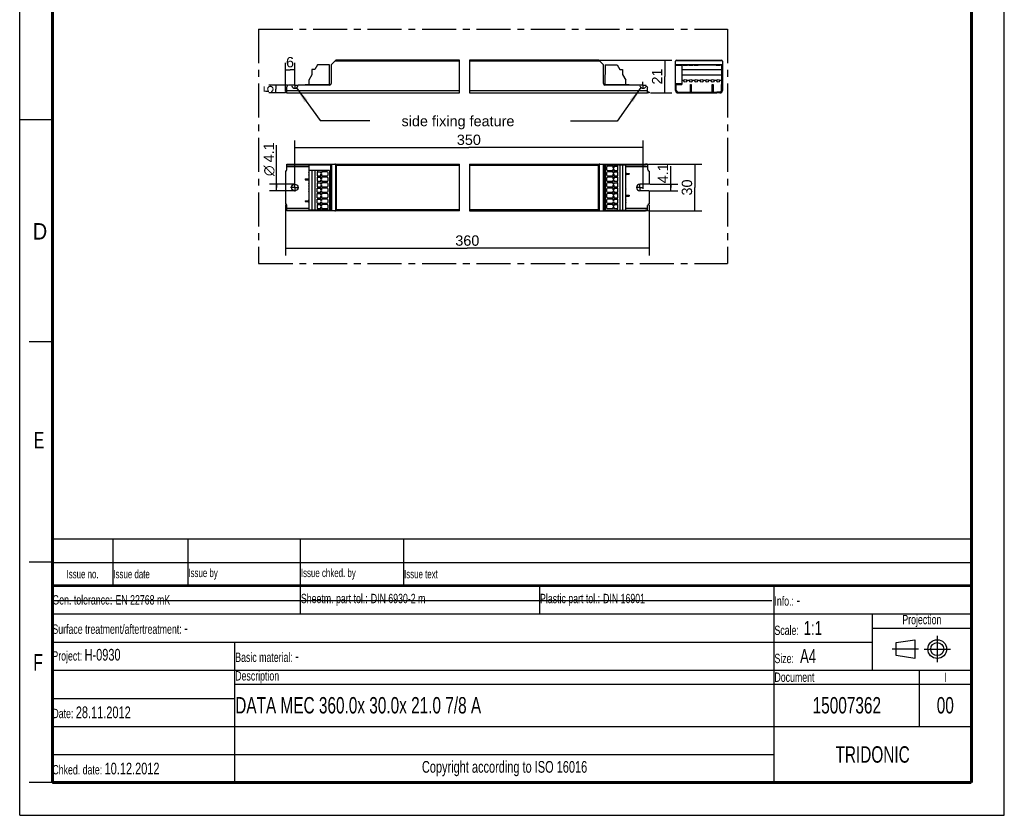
# Model space of a CAD drawing. Header units: millimetres. Extents: x 0 to 210, y 0 to 297.
# Tile 1 of 6: x 0 to 210, y 0 to 170. Entities that reach past the tile are written whole.
import ezdxf
from ezdxf.enums import TextEntityAlignment as Align

# ---------------------------------------------------------------- set-up
doc = ezdxf.new("R2010")
doc.units = ezdxf.units.MM
doc.header["$LTSCALE"] = 19.36
doc.linetypes.add('CENTER', pattern=[0.6, 0.375, -0.075, 0.075, -0.075])
doc.layers.get('0').update_dxf_attribs({"linetype": 'CONTINUOUS'})
for name, color, linetype in [('DEFAULT_1', 7, 'CENTER'), ('Z_AXIS', 7, 'CONTINUOUS'), ('Z_DIM_2D', 7, 'CONTINUOUS'), ('Z_NOTICE', 7, 'CONTINUOUS'), ('Z_SURFACE', 7, 'CONTINUOUS')]:
    doc.layers.add(name, color=color, linetype=linetype)
doc.styles.get("Standard").update_dxf_attribs({"font": 'txt', "width": 0.7})
doc.styles.add('TEXTSTYLE_2', font='txt', dxfattribs={"width": 0.75})
doc.styles.add('TEXTSTYLE_3', font='helveticaneueltw1g-ltcn.otf')
doc.styles.add('TEXTSTYLE_4', font='gdt', dxfattribs={"width": 0.7})
doc.dimstyles.new('DIMSTYLE_1', dxfattribs={"dimtxt": 2.2, "dimasz": 3.5, "dimexe": 0.18, "dimexo": 0.0625, "dimgap": 0.09, "dimtad": 1, "dimdec": 1, "dimlfac": 3, "dimdsep": 46, "dimtxsty": 'TEXTSTYLE_3', "dimblk": '_FILLED', "dimblk1": '_FILLED', "dimblk2": '_FILLED', "dimcen": 0.09, "dimclrt": 5, "dimadec": 0, "dimazin": 0, "dimtp": 0.1, "dimtm": 0.1, "dimtfac": 1, "dimtdec": 1, "dimtofl": 0, "dimtmove": 0, "dimatfit": 3, "dimldrblk": '_FILLED', "dimfxl": 0, "dimtolj": 1, "dimarcsym": 0})
doc.dimstyles.new('DIMSTYLE_2', dxfattribs={"dimtxt": 2.2, "dimasz": 3.5, "dimexe": 0.18, "dimexo": 0.0625, "dimgap": 0.09, "dimtad": 1, "dimdec": 1, "dimlfac": 3, "dimdsep": 46, "dimtxsty": 'TEXTSTYLE_3', "dimblk": '_FILLED', "dimblk1": '_FILLED', "dimblk2": '_FILLED', "dimcen": 0.09, "dimclrt": 5, "dimadec": 0, "dimazin": 0, "dimtp": 0.2, "dimtm": 0.2, "dimtfac": 1, "dimtdec": 1, "dimtofl": 0, "dimtmove": 0, "dimatfit": 3, "dimldrblk": '_FILLED', "dimfxl": 0, "dimtolj": 1, "dimarcsym": 0})
doc.dimstyles.new('DIMSTYLE_3', dxfattribs={"dimtxt": 2.2, "dimasz": 3.5, "dimexe": 0.18, "dimexo": 0.0625, "dimgap": 0.09, "dimtad": 1, "dimdec": 1, "dimlfac": 3, "dimdsep": 46, "dimtxsty": 'TEXTSTYLE_3', "dimblk": '_FILLED', "dimblk1": '_FILLED', "dimblk2": '_FILLED', "dimcen": 0.09, "dimclrt": 5, "dimadec": 0, "dimazin": 0, "dimtp": 0.5, "dimtm": 0.5, "dimtfac": 1, "dimtdec": 1, "dimtofl": 0, "dimtmove": 0, "dimatfit": 3, "dimldrblk": '_FILLED', "dimfxl": 0, "dimtolj": 1, "dimarcsym": 0})
doc.dimstyles.new('DIMSTYLE_4', dxfattribs={"dimtxt": 2.1, "dimasz": 3.5, "dimexe": 0.18, "dimexo": 0.0625, "dimgap": 0.09, "dimtad": 1, "dimdec": 1, "dimlfac": 3, "dimdsep": 46, "dimtxsty": 'TEXTSTYLE_3', "dimblk": '_FILLED', "dimblk1": '_FILLED', "dimblk2": '_FILLED', "dimcen": 0.09, "dimclrt": 5, "dimadec": 0, "dimazin": 0, "dimtp": 0.1, "dimtm": 0.1, "dimtfac": 1, "dimtdec": 1, "dimtofl": 0, "dimtmove": 0, "dimatfit": 3, "dimldrblk": '_FILLED', "dimfxl": 0, "dimtolj": 1, "dimarcsym": 0})
doc.dimstyles.get("Standard").update_dxf_attribs({"dimtxt": 3.5, "dimasz": 3.5, "dimexe": 0.18, "dimexo": 0.0625, "dimgap": 0.09, "dimtad": 1, "dimdec": 1, "dimdsep": 46, "dimtxsty": 'Standard', "dimblk": '_FILLED', "dimblk1": '_FILLED', "dimblk2": '_FILLED', "dimcen": 0.09, "dimclrt": 5, "dimadec": 0, "dimazin": 0, "dimtol": 1, "dimtp": 0.1, "dimtm": 0.1, "dimtfac": 1, "dimtdec": 1, "dimtofl": 0, "dimtmove": 0, "dimatfit": 3, "dimldrblk": '_FILLED', "dimfxl": 0, "dimtolj": 1, "dimarcsym": 0})

# ---------------------------------------------------------------- blocks, each defined once
blk = doc.blocks.new('SYMBOL_2_BL0', base_point=(192.31, 35.47))
at = {"color": 2, "linetype": 'Continuous'}
for p, q in [((186.91, 36.87), (190.91, 37.47)), ((186.91, 34.07), (186.91, 36.87)), ((190.91, 37.47), (190.91, 33.47)), ((190.91, 33.47), (186.91, 34.07))]:
    blk.add_line(p, q, dxfattribs=at)
for radius in [2, 1.4]:
    blk.add_circle((195.71, 35.47), radius, dxfattribs=at)
at = {"layer": 'DEFAULT_1', "color": 2, "linetype": 'CENTER'}
for p, q in [((195.71, 38.27), (195.71, 32.67)), ((191.71, 35.47), (186.11, 35.47)), ((192.91, 35.47), (198.5, 35.47))]:
    blk.add_line(p, q, dxfattribs=at)
blk = doc.blocks.new('*D2')
at = {"layer": 'Z_DIM_2D', "color": 2, "linetype": 'Continuous'}
for p, q in [((138.85, 133.96), (138.85, 138.53)), ((134.43, 134.64), (140.35, 134.64)), ((138.85, 134.64), (138.85, 133.96)), ((134.4, 133.28), (140.35, 133.28)), ((138.85, 133.28), (138.85, 133.96))]:
    blk.add_line(p, q, dxfattribs=at)
at = {"layer": 'Z_DIM_2D', "color": 5, "linetype": 'Continuous', "style": 'TEXTSTYLE_3'}
blk.add_text('4.1', height=2.2, rotation=90, dxfattribs=at).set_placement((138.3, 134.84))
blk = doc.blocks.new('_FILLED')
at = {"color": 0, "linetype": 'ByBlock'}
blk.add_solid([(0, 0), (-1, 0.125), (-1, -0.125)], dxfattribs=at)
blk = doc.blocks.new('_NONE')
blk = doc.blocks.new('*D3')
at = {"layer": 'Z_DIM_2D', "color": 2, "linetype": 'Continuous'}
for p, q in [((54.78, 133.96), (54.78, 143.02)), ((58.66, 134.64), (53.28, 134.64)), ((54.78, 134.64), (54.78, 133.96)), ((58.66, 133.28), (53.28, 133.28)), ((54.78, 133.28), (54.78, 133.96))]:
    blk.add_line(p, q, dxfattribs=at)
at = {"layer": 'Z_DIM_2D', "color": 5, "linetype": 'Continuous'}
for s, style, p in [('4.1', 'TEXTSTYLE_3', (54.23, 139.32)), ('n', 'TEXTSTYLE_4', (54.23, 136.39))]:
    blk.add_text(s, height=2.2, rotation=90, dxfattribs=dict(at, style=style)).set_placement(p)
blk = doc.blocks.new('*D4')
at = {"layer": 'Z_DIM_2D', "color": 2, "linetype": 'Continuous'}
for p, q in [((123.65, 161.14), (139.1, 161.14)), ((137.6, 161.14), (137.6, 157.64)), ((137.6, 154.14), (137.6, 157.64)), ((134.56, 154.14), (139.1, 154.14))]:
    blk.add_line(p, q, dxfattribs=at)
at = {"layer": 'Z_DIM_2D', "color": 5, "linetype": 'Continuous', "style": 'TEXTSTYLE_3'}
blk.add_text('21', height=2.2, rotation=90, dxfattribs=at).set_placement((137.05, 157.64), align=Align.CENTER)
blk = doc.blocks.new('*D5')
at = {"layer": 'Z_DIM_2D', "color": 2, "linetype": 'Continuous'}
for p, q in [((56.66, 154.41), (56.66, 160.55)), ((58.66, 156.45), (58.66, 160.55)), ((56.66, 159.05), (57.66, 159.05)), ((58.66, 159.05), (57.66, 159.05))]:
    blk.add_line(p, q, dxfattribs=at)
at = {"layer": 'Z_DIM_2D', "color": 5, "linetype": 'Continuous', "style": 'TEXTSTYLE_3'}
blk.add_text('6', height=2.2, dxfattribs=at).set_placement((57.66, 159.6), align=Align.CENTER)
blk = doc.blocks.new('*D6')
at = {"layer": 'Z_DIM_2D', "color": 2, "linetype": 'Continuous'}
for p, q in [((56.66, 130.23), (56.66, 119.48)), ((134.27, 130.23), (134.27, 119.48)), ((56.66, 120.98), (95.47, 120.98)), ((134.27, 120.98), (95.47, 120.98))]:
    blk.add_line(p, q, dxfattribs=at)
at = {"layer": 'Z_DIM_2D', "color": 5, "linetype": 'Continuous', "style": 'TEXTSTYLE_3'}
blk.add_text('360', height=2.2, dxfattribs=at).set_placement((95.47, 121.53), align=Align.CENTER)
blk = doc.blocks.new('*D7')
at = {"layer": 'Z_DIM_2D', "color": 2, "linetype": 'Continuous'}
for p, q in [((134.1, 138.96), (145.46, 138.96)), ((143.96, 138.96), (143.96, 133.96)), ((143.96, 128.96), (143.96, 133.96)), ((134.09, 128.96), (145.46, 128.96))]:
    blk.add_line(p, q, dxfattribs=at)
at = {"layer": 'Z_DIM_2D', "color": 5, "linetype": 'Continuous', "style": 'TEXTSTYLE_3'}
blk.add_text('30', height=2.2, rotation=90, dxfattribs=at).set_placement((143.41, 133.96), align=Align.CENTER)
blk = doc.blocks.new('*D8')
at = {"layer": 'Z_DIM_2D', "color": 2, "linetype": 'Continuous'}
for p, q in [((58.66, 134.84), (58.66, 143.99)), ((132.94, 136.06), (132.94, 143.99)), ((58.66, 142.49), (95.8, 142.49)), ((132.94, 142.49), (95.8, 142.49))]:
    blk.add_line(p, q, dxfattribs=at)
at = {"layer": 'Z_DIM_2D', "color": 5, "linetype": 'Continuous', "style": 'TEXTSTYLE_3'}
blk.add_text('350', height=2.2, dxfattribs=at).set_placement((95.8, 143.04), align=Align.CENTER)
blk = doc.blocks.new('*D9')
at = {"layer": 'Z_DIM_2D', "color": 2, "linetype": 'Continuous'}
for p, q in [((57.14, 155.8), (53.14, 155.8)), ((54.64, 155.8), (54.64, 154.97)), ((56.53, 154.14), (53.14, 154.14)), ((54.64, 154.14), (54.64, 154.97))]:
    blk.add_line(p, q, dxfattribs=at)
at = {"layer": 'Z_DIM_2D', "color": 5, "linetype": 'Continuous', "style": 'TEXTSTYLE_3'}
blk.add_text('5', height=2.1, rotation=90, dxfattribs=at).set_placement((54.12, 154.97), align=Align.CENTER)
blk = doc.blocks.new('*T11')
at = {"color": 0, "linetype": 'ByBlock', "lineweight": -2}
for p, q in [((0, 42), (196, 42)), ((0, 0), (0, 42)), ((53, 36), (53, 42)), ((104, 36), (104, 42)), ((154, 0), (154, 42)), ((196, 0), (196, 42)), ((0, 36), (196, 36)), ((175, 24), (175, 36)), ((175, 33), (196, 33)), ((0, 30), (175, 30)), ((39, 0), (39, 30)), ((0, 24), (196, 24)), ((185, 12), (185, 24)), ((39, 21), (196, 21)), ((0, 18), (39, 18)), ((0, 12), (196, 12)), ((0, 6), (154, 6)), ((0, 0), (196, 0))]:
    blk.add_line(p, q, dxfattribs=at)
at = {"color": 5, "linetype": 'Continuous'}
for s, insert, char_height, width, attachment_point in [('Gen. tolerance:\\H2.5; \\H2.0;EN 22768 mK', (0.06, 39), 2, 52.88, 4), ('Sheetm. part tol.:\\H2.5; \\H2.0;DIN 6930-2 m', (53.06, 39), 2, 50.88, 4), ('Plastic part tol.:\\H2.5; \\H2.0;DIN 16901', (104.06, 39), 2, 49.88, 4), ('Info.: \\H2.5;-', (154.06, 39), 2, 41.88, 4), ('Projection', (185.5, 34.5), 2, 20.88, 5), ('Surface treatment/aftertreatment: \\H2.5;-', (0.06, 33), 2, 153.88, 4), ('Scale:  \\H3.0;1:1', (154.06, 33), 2, 20.88, 4), ('Project: \\H2.5;H-0930', (0.06, 27), 2, 38.88, 4), ('Basic material: \\H2.5;-', (39.06, 27), 2, 114.88, 4), ('Size: \\H3.0; A4', (154.06, 27), 2, 20.88, 4), ('Description', (39.06, 22.5), 2, 114.88, 4), ('Document', (154.06, 22.5), 2, 30.88, 4), ('I', (190.5, 22.5), 2, 10.88, 5), ('Date: \\H2.5;28.11.2012', (0.06, 15), 2, 38.88, 4), ('TRIDONIC', (175, 6), 3.5, 41.88, 5), ('Chked. date: \\H2.5;10.12.2012', (0.06, 3), 2, 38.88, 4), ('Copyright according to ISO 16016', (96.5, 3), 2.5, 114.88, 5)]:
    blk.add_mtext(s, dxfattribs=dict(at, insert=insert, char_height=char_height, width=width, attachment_point=attachment_point))
at = {"color": 7, "linetype": 'Continuous', "char_height": 3.5}
for s, insert, width, attachment_point in [('DATA MEC 360.0x 30.0x 21.0 7/8 A', (39.06, 16.5), 114.88, 4), ('15007362', (169.5, 16.5), 30.88, 5), ('00', (190.5, 16.5), 10.88, 5)]:
    blk.add_mtext(s, dxfattribs=dict(at, insert=insert, width=width, attachment_point=attachment_point))
blk = doc.blocks.new('*T12')
at = {"color": 0, "linetype": 'ByBlock', "lineweight": -2}
for p, q in [((0, 10), (196, 10)), ((0, 0), (0, 10)), ((13, 0), (13, 10)), ((29, 0), (29, 10)), ((53, 0), (53, 10)), ((75, 0), (75, 10)), ((196, 0), (196, 10)), ((0, 5), (196, 5)), ((0, 0), (196, 0))]:
    blk.add_line(p, q, dxfattribs=at)
at = {"color": 5, "linetype": 'Continuous', "char_height": 1.8}
for s, insert, width, attachment_point in [('Issue no.', (6.5, 2.5), 12.88, 5), ('Issue date ', (13.06, 2.5), 15.88, 4), ('Issue by ', (29.06, 2.5), 23.88, 4), ('Issue chked. by', (53.06, 2.5), 21.88, 4), ('Issue text ', (75.06, 2.5), 120.88, 4)]:
    blk.add_mtext(s, dxfattribs=dict(at, insert=insert, width=width, attachment_point=attachment_point))

msp = doc.modelspace()

# ---------------------------------------------------------------- linework, layer by layer
at = {"color": 2, "linetype": 'Continuous'}
for p, q in [((0, 0), (0, 297)), ((210, 0), (210, 297)), ((93.811, 154.137), (93.811, 161.137)), ((95.922, 161.137), (95.922, 154.137)), ((0, 148.5), (7, 148.5)), ((93.811, 128.958), (93.811, 138.958)), ((95.922, 138.958), (95.922, 128.958)), ((7, 101), (2, 101)), ((7, 54), (2, 54)), ((7, 7), (2, 7)), ((0, 0), (210, 0))]:
    msp.add_line(p, q, dxfattribs=at)
at = {"color": 7, "linetype": 'Continuous'}
for p, q in [((63.52, 160.12), (62.98, 159.155)), ((66.062, 160.12), (63.52, 160.12)), ((66.095, 155.954), (66.062, 160.12)), ((66.429, 160.04), (66.429, 156.137)), ((66.497, 160.205), (67.36, 161.069)), ((93.811, 161.137), (67.525, 161.137)), ((123.405, 161.137), (95.922, 161.137)), ((123.57, 161.069), (124.434, 160.205)), ((124.502, 156.137), (124.502, 160.04)), ((124.869, 160.12), (124.835, 155.954)), ((124.869, 160.12), (127.444, 160.12)), ((127.444, 160.12), (127.969, 159.154)), ((139.88, 154.67), (139.88, 160.904)), ((140.113, 161.137), (149.647, 161.137)), ((141.23, 160.12), (141.23, 155.954)), ((149.697, 160.12), (149.697, 155.954)), ((149.88, 160.904), (149.88, 154.67)), ((62.329, 158.024), (61.662, 156.872)), ((62.329, 159.155), (62.329, 158.024)), ((62.98, 159.155), (62.329, 159.155)), ((127.969, 159.154), (128.602, 159.154)), ((128.602, 159.154), (128.602, 158.057)), ((128.602, 158.057), (129.269, 156.87)), ((141.23, 159.155), (149.697, 159.155)), ((141.23, 158.024), (149.697, 158.024)), ((56.995, 154.137), (56.995, 155.47)), ((57.846, 155.804), (57.329, 155.804)), ((66.095, 155.804), (59.479, 155.804)), ((60.912, 155.837), (60.912, 155.804)), ((60.979, 155.904), (61.662, 155.904)), ((61.662, 156.872), (61.662, 155.804)), ((61.662, 155.954), (66.374, 155.954)), ((124.557, 155.954), (129.269, 155.954)), ((132.119, 155.804), (124.835, 155.804)), ((129.269, 155.804), (129.269, 156.87)), ((129.269, 155.904), (129.952, 155.904)), ((130.019, 155.804), (130.019, 155.837)), ((139.88, 155.804), (140.047, 155.804)), ((140.047, 154.67), (140.047, 155.954)), ((140.047, 155.954), (141.23, 155.954)), ((143.047, 154.304), (143.047, 155.904)), ((143.047, 155.904), (143.213, 155.904)), ((143.213, 155.904), (143.213, 154.304)), ((147.713, 155.904), (147.88, 155.904)), ((147.713, 154.304), (147.713, 155.904)), ((147.88, 155.904), (147.88, 154.304)), ((149.697, 155.954), (149.713, 155.954)), ((149.713, 154.67), (149.713, 155.954)), ((149.713, 155.804), (149.88, 155.804)), ((56.995, 154.137), (93.811, 154.137)), ((95.922, 154.137), (133.935, 154.137)), ((133.935, 154.137), (133.935, 155.226)), ((140.413, 154.304), (141.047, 154.304)), ((140.413, 154.137), (141.047, 154.137)), ((149.347, 154.304), (148.713, 154.304)), ((149.347, 154.137), (148.713, 154.137)), ((56.995, 137.792), (56.995, 138.958)), ((56.995, 138.958), (93.811, 138.958)), ((56.995, 138.792), (66.374, 138.792)), ((61.662, 138.792), (61.662, 137.608)), ((66.374, 129.125), (66.374, 138.792)), ((66.429, 138.958), (66.429, 128.958)), ((95.922, 138.958), (133.458, 138.958)), ((124.502, 138.958), (124.502, 128.958)), ((124.557, 138.792), (133.458, 138.792)), ((124.557, 138.792), (124.557, 129.125)), ((124.835, 138.775), (129.269, 138.775)), ((124.835, 138.775), (124.835, 129.142)), ((124.869, 138.775), (124.869, 129.142)), ((127.969, 138.775), (127.969, 129.142)), ((128.602, 138.775), (128.602, 129.142)), ((129.269, 138.792), (129.269, 138.775)), ((133.935, 138.792), (133.935, 137.792)), ((66.095, 137.608), (61.662, 137.608)), ((62.329, 137.608), (62.329, 129.142)), ((62.98, 137.608), (62.98, 129.142)), ((66.062, 137.608), (66.062, 129.142)), ((66.095, 137.608), (66.095, 129.142)), ((129.269, 136.958), (130.019, 136.958)), ((129.269, 136.792), (130.019, 136.792)), ((130.019, 136.958), (130.019, 136.792)), ((60.912, 135.792), (60.912, 135.625)), ((60.912, 135.792), (61.662, 135.792)), ((60.912, 135.625), (61.662, 135.625)), ((60.912, 131.125), (60.912, 130.958)), ((60.912, 131.125), (61.662, 131.125)), ((60.912, 130.958), (61.662, 130.958)), ((129.269, 132.292), (130.019, 132.292)), ((129.269, 132.125), (130.019, 132.125)), ((130.019, 132.292), (130.019, 132.125)), ((56.995, 128.958), (56.995, 130.125)), ((56.995, 129.125), (66.374, 129.125)), ((93.811, 128.958), (56.995, 128.958)), ((61.662, 129.142), (61.662, 129.125)), ((66.095, 129.142), (61.662, 129.142)), ((95.922, 128.958), (133.458, 128.958)), ((124.557, 129.125), (133.458, 129.125)), ((124.835, 129.142), (129.269, 129.142)), ((129.269, 129.142), (129.269, 129.125)), ((133.935, 129.125), (133.935, 130.125)), ((7.1, 45.829), (160.431, 45.819))]:
    msp.add_line(p, q, dxfattribs=at)
at = {"color": 9, "linetype": 'Continuous'}
for p, q in [((93.811, 160.904), (67.195, 160.904)), ((123.735, 160.904), (95.922, 160.904)), ((139.88, 160.205), (149.88, 160.205)), ((139.88, 160.04), (141.23, 160.04)), ((139.948, 161.069), (149.812, 161.069)), ((149.697, 160.04), (149.88, 160.04)), ((139.88, 156.137), (141.23, 156.137)), ((139.88, 155.47), (140.047, 155.47)), ((143.047, 155.837), (143.213, 155.837)), ((147.713, 155.837), (147.88, 155.837)), ((149.697, 156.137), (149.88, 156.137)), ((149.713, 155.47), (149.88, 155.47)), ((56.995, 154.67), (93.811, 154.67)), ((95.922, 154.67), (133.935, 154.67)), ((57.329, 138.958), (57.329, 138.792)), ((57.846, 138.792), (57.846, 138.958)), ((58.009, 138.792), (58.009, 138.958)), ((59.315, 138.958), (59.315, 138.792)), ((59.479, 138.958), (59.479, 138.792)), ((66.095, 138.958), (66.095, 138.792)), ((66.497, 138.958), (66.497, 128.958)), ((67.36, 138.89), (67.36, 129.027)), ((67.525, 138.725), (67.525, 129.192)), ((67.525, 138.725), (93.811, 138.725)), ((95.922, 138.725), (123.405, 138.725)), ((123.405, 138.725), (123.405, 129.192)), ((123.57, 138.89), (123.57, 129.027)), ((124.434, 138.958), (124.434, 128.958)), ((124.835, 138.792), (124.835, 138.958)), ((132.119, 138.792), (132.119, 138.958)), ((132.282, 138.792), (132.282, 138.958)), ((56.995, 138.425), (61.662, 138.425)), ((129.269, 138.425), (133.935, 138.425)), ((129.952, 136.958), (129.952, 136.792)), ((60.979, 135.792), (60.979, 135.625)), ((60.979, 131.125), (60.979, 130.958)), ((129.952, 132.292), (129.952, 132.125)), ((61.662, 129.492), (56.995, 129.492)), ((57.329, 129.125), (57.329, 128.958)), ((57.846, 128.958), (57.846, 129.125)), ((58.009, 128.958), (58.009, 129.125)), ((59.315, 129.125), (59.315, 128.958)), ((59.479, 129.125), (59.479, 128.958)), ((66.095, 129.125), (66.095, 128.958)), ((93.811, 129.192), (67.525, 129.192)), ((123.405, 129.192), (95.922, 129.192)), ((124.835, 128.958), (124.835, 129.125)), ((133.935, 129.492), (129.269, 129.492)), ((132.119, 128.958), (132.119, 129.125)), ((132.282, 128.958), (132.282, 129.125))]:
    msp.add_line(p, q, dxfattribs=at)
at = {"color": 7, "linetype": 'Continuous'}
for points, const_width in [([(7, 7), (7, 290)], 0.7), ([(203, 7), (203, 290)], 0.7), ([(7, 49), (203, 49)], 0.5), ([(7, 7), (203, 7)], 0.7)]:
    msp.add_lwpolyline(points, dxfattribs=dict(at, const_width=const_width))
for points in [[(67.36, 138.89), (67.339, 138.909), (67.315, 138.925), (67.289, 138.939), (67.26, 138.949), (67.229, 138.956), (67.195, 138.958)], [(67.412, 138.839), (67.385, 138.865), (67.36, 138.89)], [(67.525, 138.725), (67.496, 138.754), (67.468, 138.783), (67.412, 138.839)], [(123.519, 138.839), (123.463, 138.783), (123.435, 138.754), (123.405, 138.725)], [(123.57, 138.89), (123.545, 138.865), (123.519, 138.839)], [(123.735, 138.958), (123.702, 138.956), (123.671, 138.949), (123.642, 138.939), (123.615, 138.925), (123.591, 138.909), (123.57, 138.89)], [(67.195, 128.958), (67.229, 128.961), (67.26, 128.968), (67.289, 128.978), (67.315, 128.992), (67.339, 129.008), (67.36, 129.027)], [(67.412, 129.078), (67.385, 129.052), (67.36, 129.027)], [(67.525, 129.192), (67.496, 129.163), (67.468, 129.134), (67.412, 129.078)], [(123.405, 129.192), (123.434, 129.163), (123.463, 129.134), (123.519, 129.078)], [(123.519, 129.078), (123.546, 129.052), (123.57, 129.027)], [(123.57, 129.027), (123.591, 129.008), (123.615, 128.992), (123.642, 128.978), (123.671, 128.968), (123.702, 128.961), (123.735, 128.958)]]:
    msp.add_lwpolyline(points, dxfattribs=at)
for centre, radius, start, end in [((66.662, 160.04), 0.233, 135, 180), ((67.525, 160.904), 0.233, 90, 135), ((123.405, 160.904), 0.233, 45, 90), ((124.269, 160.04), 0.233, 0, 45), ((140.113, 160.904), 0.233, 90, 180), ((149.647, 160.904), 0.233, 0, 90), ((57.329, 155.47), 0.333, 90, 180), ((57.846, 155.637), 0.167, 11.53696, 90), ((58.662, 155.804), 0.667, 191.53696, 348.46304), ((59.479, 155.637), 0.167, 90, 168.46304), ((60.979, 155.837), 0.0667, 90, 180), ((66.095, 156.137), 0.333, 270, 360), ((124.835, 156.137), 0.333, 180, 270), ((129.952, 155.837), 0.0667, 0, 90), ((132.119, 155.637), 0.167, 11.53696, 90), ((132.935, 155.804), 0.667, 191.53696, 321.61591), ((140.413, 154.67), 0.533, 180, 270), ((140.413, 154.67), 0.367, 180, 270), ((149.347, 154.67), 0.533, 270, 360), ((149.347, 154.67), 0.367, 270, 360)]:
    msp.add_arc(centre, radius, start, end, dxfattribs=at)
at = {"layer": 'DEFAULT_1', "color": 5, "linetype": 'CENTER'}
for p, q in [((50.967, 167.757), (50.967, 117.744)), ((50.967, 167.757), (150.982, 167.757)), ((150.982, 167.757), (150.982, 117.744)), ((50.967, 117.744), (150.982, 117.744))]:
    msp.add_line(p, q, dxfattribs=at)
at = {"layer": 'Z_AXIS', "color": 7, "linetype": 'CENTER'}
for p, q in [((58.662, 155.804), (57.991, 155.804)), ((58.662, 155.804), (58.662, 156.475)), ((58.662, 155.804), (58.662, 155.133)), ((58.662, 155.804), (59.333, 155.804)), ((132.935, 155.804), (132.234, 155.804)), ((132.935, 155.804), (132.935, 156.506)), ((132.935, 155.804), (133.637, 155.804)), ((132.935, 155.804), (132.935, 155.102)), ((132.935, 140.958), (132.935, 132.745)), ((58.662, 133.958), (58.662, 134.841)), ((132.269, 133.958), (132.269, 134.741)), ((58.662, 133.958), (57.779, 133.958)), ((58.662, 133.958), (58.662, 133.076)), ((58.662, 133.958), (59.545, 133.958)), ((132.269, 133.958), (131.486, 133.958)), ((132.269, 133.958), (133.052, 133.958)), ((132.269, 133.958), (132.269, 133.175))]:
    msp.add_line(p, q, dxfattribs=at)
at = {"layer": 'Z_AXIS', "color": 7, "linetype": 'Continuous'}
for p, q in [((141.23, 156.872), (141.695, 156.872)), ((142.231, 156.872), (142.862, 156.872)), ((143.398, 156.872), (144.029, 156.872)), ((144.564, 156.872), (145.195, 156.872)), ((145.731, 156.872), (146.362, 156.872)), ((146.898, 156.872), (147.529, 156.872)), ((148.064, 156.872), (148.695, 156.872)), ((149.231, 156.872), (149.697, 156.872)), ((56.662, 154.137), (56.662, 154.304)), ((56.995, 154.304), (56.662, 154.304)), ((56.995, 154.137), (56.662, 154.137)), ((134.269, 154.304), (133.935, 154.304)), ((134.269, 154.137), (133.935, 154.137)), ((134.269, 154.304), (134.269, 154.137)), ((141.047, 154.304), (148.713, 154.304)), ((141.047, 154.137), (148.713, 154.137)), ((141.38, 154.137), (141.38, 154.304)), ((144.197, 154.137), (144.197, 154.304)), ((145.563, 154.137), (145.563, 154.304)), ((148.38, 154.137), (148.38, 154.304)), ((129.269, 129.142), (129.269, 138.775)), ((133.935, 138.958), (133.458, 138.958)), ((133.458, 138.792), (133.458, 138.958)), ((133.935, 138.792), (133.458, 138.792)), ((133.935, 138.958), (133.935, 138.792)), ((56.662, 137.458), (56.662, 134.642)), ((61.662, 137.608), (61.662, 129.142)), ((134.269, 137.458), (134.269, 134.642)), ((56.662, 134.642), (56.695, 134.642)), ((56.762, 133.342), (56.762, 134.575)), ((134.269, 134.642), (132.269, 134.642)), ((56.662, 133.275), (56.662, 130.458)), ((56.662, 133.275), (56.695, 133.275)), ((134.269, 133.275), (132.269, 133.275)), ((134.269, 133.275), (134.269, 130.458)), ((133.935, 129.125), (133.458, 129.125)), ((133.458, 128.958), (133.458, 129.125)), ((133.935, 128.958), (133.458, 128.958)), ((133.935, 129.125), (133.935, 128.958))]:
    msp.add_line(p, q, dxfattribs=at)
at = {"layer": 'Z_AXIS', "color": 9, "linetype": 'Continuous'}
for p, q in [((141.047, 154.304), (141.047, 154.137)), ((144.263, 154.304), (144.263, 154.137)), ((145.497, 154.304), (145.497, 154.137)), ((148.713, 154.304), (148.713, 154.137))]:
    msp.add_line(p, q, dxfattribs=at)
at = {"layer": 'Z_AXIS', "color": 7, "linetype": 'Continuous'}
for points in [[(61.758, 136.875), (61.757, 136.906), (61.754, 136.937), (61.749, 136.968), (61.742, 136.998), (61.734, 137.027), (61.723, 137.054), (61.711, 137.08), (61.696, 137.104), (61.68, 137.125), (61.662, 137.143)], [(61.662, 136.607), (61.68, 136.625), (61.696, 136.646), (61.711, 136.67), (61.723, 136.696), (61.734, 136.723), (61.742, 136.752), (61.749, 136.782), (61.754, 136.813), (61.757, 136.844), (61.758, 136.875)], [(129.269, 138.305), (129.252, 138.288), (129.236, 138.267), (129.222, 138.244), (129.211, 138.218), (129.2, 138.191), (129.192, 138.163), (129.186, 138.133), (129.181, 138.103), (129.178, 138.073), (129.178, 138.042)], [(129.178, 138.042), (129.178, 138.011), (129.181, 137.98), (129.186, 137.95), (129.192, 137.921), (129.2, 137.892), (129.211, 137.865), (129.222, 137.84), (129.236, 137.816), (129.252, 137.796), (129.269, 137.778)], [(129.269, 137.139), (129.252, 137.121), (129.236, 137.1), (129.222, 137.077), (129.211, 137.052), (129.2, 137.025), (129.192, 136.996), (129.186, 136.967), (129.181, 136.937), (129.178, 136.906), (129.178, 136.875)], [(129.178, 136.875), (129.178, 136.844), (129.181, 136.814), (129.186, 136.784), (129.192, 136.754), (129.2, 136.726), (129.211, 136.699), (129.222, 136.673), (129.236, 136.65), (129.252, 136.629), (129.269, 136.611)], [(61.758, 135.708), (61.757, 135.74), (61.754, 135.771), (61.749, 135.801), (61.742, 135.831), (61.734, 135.86), (61.723, 135.888), (61.711, 135.914), (61.696, 135.937), (61.68, 135.958), (61.662, 135.976)], [(61.662, 135.441), (61.68, 135.459), (61.696, 135.48), (61.711, 135.503), (61.723, 135.529), (61.734, 135.557), (61.742, 135.586), (61.749, 135.616), (61.754, 135.646), (61.757, 135.677), (61.758, 135.708)], [(61.758, 134.542), (61.757, 134.573), (61.754, 134.604), (61.749, 134.635), (61.742, 134.665), (61.734, 134.693), (61.723, 134.721), (61.711, 134.747), (61.696, 134.771), (61.68, 134.792), (61.662, 134.81)], [(61.662, 134.274), (61.68, 134.292), (61.696, 134.313), (61.711, 134.337), (61.723, 134.363), (61.734, 134.39), (61.742, 134.419), (61.749, 134.449), (61.754, 134.48), (61.757, 134.51), (61.758, 134.542)], [(129.269, 135.972), (129.252, 135.954), (129.236, 135.934), (129.222, 135.911), (129.211, 135.885), (129.2, 135.858), (129.192, 135.829), (129.186, 135.8), (129.181, 135.77), (129.178, 135.739), (129.178, 135.708)], [(129.178, 135.708), (129.178, 135.678), (129.181, 135.647), (129.186, 135.617), (129.192, 135.587), (129.2, 135.559), (129.211, 135.532), (129.222, 135.506), (129.236, 135.483), (129.252, 135.463), (129.269, 135.445)], [(129.269, 134.805), (129.252, 134.788), (129.236, 134.767), (129.222, 134.744), (129.211, 134.718), (129.2, 134.691), (129.192, 134.663), (129.186, 134.633), (129.181, 134.603), (129.178, 134.573), (129.178, 134.542)], [(129.178, 134.542), (129.178, 134.511), (129.181, 134.48), (129.186, 134.45), (129.192, 134.421), (129.2, 134.392), (129.211, 134.365), (129.222, 134.34), (129.236, 134.316), (129.252, 134.296), (129.269, 134.278)], [(61.758, 133.375), (61.757, 133.406), (61.754, 133.437), (61.749, 133.468), (61.742, 133.498), (61.734, 133.527), (61.723, 133.554), (61.711, 133.58), (61.696, 133.604), (61.68, 133.625), (61.662, 133.643)], [(61.662, 133.107), (61.68, 133.125), (61.696, 133.146), (61.711, 133.17), (61.723, 133.196), (61.734, 133.223), (61.742, 133.252), (61.749, 133.282), (61.754, 133.313), (61.757, 133.344), (61.758, 133.375)], [(61.758, 132.208), (61.757, 132.24), (61.754, 132.271), (61.749, 132.301), (61.742, 132.331), (61.734, 132.36), (61.723, 132.388), (61.711, 132.414), (61.696, 132.437), (61.68, 132.458), (61.662, 132.476)], [(129.269, 133.639), (129.252, 133.621), (129.236, 133.6), (129.222, 133.577), (129.211, 133.552), (129.2, 133.525), (129.192, 133.496), (129.186, 133.467), (129.181, 133.437), (129.178, 133.406), (129.178, 133.375)], [(129.178, 133.375), (129.178, 133.344), (129.181, 133.314), (129.186, 133.284), (129.192, 133.254), (129.2, 133.226), (129.211, 133.199), (129.222, 133.173), (129.236, 133.15), (129.252, 133.129), (129.269, 133.111)], [(129.269, 132.472), (129.252, 132.454), (129.236, 132.434), (129.222, 132.411), (129.211, 132.385), (129.2, 132.358), (129.192, 132.329), (129.186, 132.3), (129.181, 132.27), (129.178, 132.239), (129.178, 132.208)], [(61.662, 131.941), (61.68, 131.959), (61.696, 131.98), (61.711, 132.003), (61.723, 132.029), (61.734, 132.057), (61.742, 132.086), (61.749, 132.116), (61.754, 132.146), (61.757, 132.177), (61.758, 132.208)], [(61.758, 131.042), (61.757, 131.073), (61.754, 131.104), (61.749, 131.135), (61.742, 131.165), (61.734, 131.193), (61.723, 131.221), (61.711, 131.247), (61.696, 131.271), (61.68, 131.292), (61.662, 131.31)], [(61.662, 130.774), (61.68, 130.792), (61.696, 130.813), (61.711, 130.837), (61.723, 130.863), (61.734, 130.89), (61.742, 130.919), (61.749, 130.949), (61.754, 130.98), (61.757, 131.01), (61.758, 131.042)], [(129.178, 132.208), (129.178, 132.178), (129.181, 132.147), (129.186, 132.117), (129.192, 132.087), (129.2, 132.059), (129.211, 132.032), (129.222, 132.006), (129.236, 131.983), (129.252, 131.963), (129.269, 131.945)], [(129.269, 131.305), (129.252, 131.288), (129.236, 131.267), (129.222, 131.244), (129.211, 131.218), (129.2, 131.191), (129.192, 131.163), (129.186, 131.133), (129.181, 131.103), (129.178, 131.073), (129.178, 131.042)], [(129.178, 131.042), (129.178, 131.011), (129.181, 130.98), (129.186, 130.95), (129.192, 130.921), (129.2, 130.892), (129.211, 130.865), (129.222, 130.84), (129.236, 130.816), (129.252, 130.796), (129.269, 130.778)], [(61.758, 129.875), (61.757, 129.906), (61.754, 129.937), (61.749, 129.968), (61.742, 129.998), (61.734, 130.027), (61.723, 130.054), (61.711, 130.08), (61.696, 130.104), (61.68, 130.125), (61.662, 130.143)], [(61.662, 129.607), (61.68, 129.625), (61.696, 129.646), (61.711, 129.67), (61.723, 129.696), (61.734, 129.723), (61.742, 129.752), (61.749, 129.782), (61.754, 129.813), (61.757, 129.844), (61.758, 129.875)], [(129.269, 130.139), (129.252, 130.121), (129.236, 130.1), (129.222, 130.077), (129.211, 130.052), (129.2, 130.025), (129.192, 129.996), (129.186, 129.967), (129.181, 129.937), (129.178, 129.906), (129.178, 129.875)], [(129.178, 129.875), (129.178, 129.844), (129.181, 129.814), (129.186, 129.784), (129.192, 129.754), (129.2, 129.726), (129.211, 129.699), (129.222, 129.673), (129.236, 129.65), (129.252, 129.629), (129.269, 129.611)]]:
    msp.add_lwpolyline(points, dxfattribs=at)
for centre, radius in [((141.963, 156.737), 0.3), ((143.13, 156.737), 0.3), ((144.297, 156.737), 0.3), ((145.463, 156.737), 0.3), ((146.63, 156.737), 0.3), ((147.797, 156.737), 0.3), ((148.963, 156.737), 0.3), ((58.662, 133.958), 0.683)]:
    msp.add_circle(centre, radius, dxfattribs=at)
for centre, radius, start, end in [((133.669, 155.226), 0.267, 0, 142.21684), ((56.662, 137.792), 0.333, 270, 360), ((134.269, 137.792), 0.333, 180, 270), ((56.695, 134.575), 0.0667, 0, 90), ((132.269, 133.958), 0.683, 90, 270), ((56.695, 133.342), 0.0667, 270, 360), ((56.662, 130.125), 0.333, 0, 90), ((134.269, 130.125), 0.333, 90, 180)]:
    msp.add_arc(centre, radius, start, end, dxfattribs=at)
at = {"layer": 'Z_SURFACE', "color": 7, "linetype": 'Continuous'}
for p, q in [((141.23, 160.12), (149.697, 160.12)), ((141.53, 160.12), (141.53, 160.037)), ((141.53, 160.037), (142.397, 160.037)), ((141.855, 160.12), (141.855, 160.037)), ((142.072, 160.12), (142.072, 160.037)), ((142.397, 160.12), (142.397, 160.037)), ((142.697, 160.12), (142.697, 160.037)), ((142.697, 160.037), (143.563, 160.037)), ((143.022, 160.12), (143.022, 160.037)), ((143.238, 160.12), (143.238, 160.037)), ((143.563, 160.12), (143.563, 160.037)), ((143.863, 160.12), (143.863, 160.037)), ((143.863, 160.037), (144.73, 160.037)), ((144.188, 160.12), (144.188, 160.037)), ((144.405, 160.12), (144.405, 160.037)), ((144.73, 160.12), (144.73, 160.037)), ((145.03, 160.12), (145.03, 160.037)), ((145.897, 160.037), (145.03, 160.037)), ((145.355, 160.12), (145.355, 160.037)), ((145.572, 160.12), (145.572, 160.037)), ((145.897, 160.12), (145.897, 160.037)), ((146.197, 160.12), (146.197, 160.037)), ((147.063, 160.037), (146.197, 160.037)), ((146.522, 160.12), (146.522, 160.037)), ((146.738, 160.12), (146.738, 160.037)), ((147.063, 160.12), (147.063, 160.037)), ((147.363, 160.12), (147.363, 160.037)), ((148.23, 160.037), (147.363, 160.037)), ((147.688, 160.12), (147.688, 160.037)), ((147.905, 160.12), (147.905, 160.037)), ((148.23, 160.12), (148.23, 160.037)), ((148.53, 160.12), (148.53, 160.037)), ((148.53, 160.037), (149.397, 160.037)), ((148.855, 160.12), (148.855, 160.037)), ((149.072, 160.12), (149.072, 160.037)), ((149.397, 160.12), (149.397, 160.037)), ((127.444, 138.775), (127.444, 138.475)), ((63.474, 137.308), (63.474, 136.442)), ((63.474, 137.308), (64.222, 137.308)), ((63.52, 137.608), (63.52, 137.308)), ((64.222, 136.983), (64.222, 137.308)), ((64.389, 136.983), (64.222, 136.983)), ((64.222, 136.442), (64.222, 136.767)), ((64.222, 136.767), (64.389, 136.767)), ((64.389, 137.308), (64.389, 136.983)), ((65.562, 137.308), (64.389, 137.308)), ((64.389, 136.767), (64.389, 136.442)), ((65.795, 136.675), (65.795, 137.075)), ((125.135, 138.242), (125.135, 137.842)), ((125.135, 137.075), (125.135, 136.675)), ((126.542, 138.475), (125.369, 138.475)), ((125.369, 137.608), (126.542, 137.608)), ((126.542, 137.308), (125.369, 137.308)), ((126.542, 138.15), (126.542, 138.475)), ((126.709, 138.15), (126.542, 138.15)), ((126.542, 137.933), (126.709, 137.933)), ((126.542, 137.608), (126.542, 137.933)), ((126.542, 136.983), (126.542, 137.308)), ((126.709, 136.983), (126.542, 136.983)), ((126.542, 136.767), (126.709, 136.767)), ((126.542, 136.442), (126.542, 136.767)), ((126.709, 138.475), (127.49, 138.475)), ((126.709, 138.475), (126.709, 138.15)), ((126.709, 137.933), (126.709, 137.608)), ((126.709, 137.608), (127.49, 137.608)), ((126.709, 137.308), (127.49, 137.308)), ((126.709, 137.308), (126.709, 136.983)), ((126.709, 136.767), (126.709, 136.442)), ((127.444, 137.608), (127.444, 137.308)), ((127.49, 138.475), (127.49, 137.608)), ((127.49, 137.308), (127.49, 136.442)), ((63.474, 136.442), (64.222, 136.442)), ((63.474, 136.142), (63.474, 135.275)), ((63.474, 136.142), (64.222, 136.142)), ((63.474, 135.275), (64.222, 135.275)), ((63.474, 134.975), (63.474, 134.108)), ((63.474, 134.975), (64.222, 134.975)), ((63.52, 136.442), (63.52, 136.142)), ((63.52, 135.275), (63.52, 134.975)), ((64.222, 135.817), (64.222, 136.142)), ((64.389, 135.817), (64.222, 135.817)), ((64.222, 135.275), (64.222, 135.6)), ((64.222, 135.6), (64.389, 135.6)), ((64.222, 134.65), (64.222, 134.975)), ((64.389, 134.65), (64.222, 134.65)), ((64.222, 134.433), (64.222, 134.108)), ((64.222, 134.433), (64.389, 134.433)), ((64.389, 136.442), (65.562, 136.442)), ((64.389, 136.142), (64.389, 135.817)), ((65.562, 136.142), (64.389, 136.142)), ((64.389, 135.6), (64.389, 135.275)), ((64.389, 135.275), (65.562, 135.275)), ((64.389, 134.975), (64.389, 134.65)), ((65.562, 134.975), (64.389, 134.975)), ((64.389, 134.433), (64.389, 134.108)), ((65.795, 135.508), (65.795, 135.908)), ((65.795, 134.342), (65.795, 134.742)), ((125.135, 135.908), (125.135, 135.508)), ((125.135, 134.742), (125.135, 134.342)), ((125.369, 136.442), (126.542, 136.442)), ((126.542, 136.142), (125.369, 136.142)), ((125.369, 135.275), (126.542, 135.275)), ((126.542, 134.975), (125.369, 134.975)), ((126.542, 135.817), (126.542, 136.142)), ((126.709, 135.817), (126.542, 135.817)), ((126.542, 135.6), (126.709, 135.6)), ((126.542, 135.275), (126.542, 135.6)), ((126.542, 134.65), (126.542, 134.975)), ((126.709, 134.65), (126.542, 134.65)), ((126.542, 134.433), (126.709, 134.433)), ((126.542, 134.108), (126.542, 134.433)), ((126.709, 136.442), (127.49, 136.442)), ((126.709, 136.142), (127.49, 136.142)), ((126.709, 136.142), (126.709, 135.817)), ((126.709, 135.6), (126.709, 135.275)), ((126.709, 135.275), (127.49, 135.275)), ((126.709, 134.975), (127.49, 134.975)), ((126.709, 134.975), (126.709, 134.65)), ((126.709, 134.433), (126.709, 134.108)), ((127.444, 136.442), (127.444, 136.142)), ((127.444, 135.275), (127.444, 134.975)), ((127.49, 136.142), (127.49, 135.275)), ((127.49, 134.975), (127.49, 134.108)), ((63.474, 134.108), (64.222, 134.108)), ((63.474, 132.942), (63.474, 133.808)), ((63.474, 133.808), (64.222, 133.808)), ((63.474, 132.942), (64.222, 132.942)), ((63.474, 131.775), (63.474, 132.642)), ((63.474, 132.642), (64.222, 132.642)), ((63.52, 134.108), (63.52, 133.808)), ((63.52, 132.942), (63.52, 132.642)), ((64.222, 133.483), (64.222, 133.808)), ((64.389, 133.483), (64.222, 133.483)), ((64.222, 132.942), (64.222, 133.267)), ((64.222, 133.267), (64.389, 133.267)), ((64.222, 132.317), (64.222, 132.642)), ((64.389, 132.317), (64.222, 132.317)), ((64.389, 134.108), (65.562, 134.108)), ((64.389, 133.808), (64.389, 133.483)), ((65.562, 133.808), (64.389, 133.808)), ((64.389, 133.267), (64.389, 132.942)), ((64.389, 132.942), (65.562, 132.942)), ((64.389, 132.642), (64.389, 132.317)), ((65.562, 132.642), (64.389, 132.642)), ((65.795, 133.175), (65.795, 133.575)), ((65.795, 132.008), (65.795, 132.408)), ((125.135, 133.575), (125.135, 133.175)), ((125.135, 132.408), (125.135, 132.008)), ((125.369, 134.108), (126.542, 134.108)), ((126.542, 133.808), (125.369, 133.808)), ((125.369, 132.942), (126.542, 132.942)), ((126.542, 132.642), (125.369, 132.642)), ((126.542, 133.483), (126.542, 133.808)), ((126.709, 133.483), (126.542, 133.483)), ((126.542, 133.267), (126.709, 133.267)), ((126.542, 132.942), (126.542, 133.267)), ((126.542, 132.317), (126.542, 132.642)), ((126.709, 132.317), (126.542, 132.317)), ((126.709, 134.108), (127.49, 134.108)), ((126.709, 133.808), (127.49, 133.808)), ((126.709, 133.808), (126.709, 133.483)), ((126.709, 133.267), (126.709, 132.942)), ((126.709, 132.942), (127.49, 132.942)), ((126.709, 132.642), (127.49, 132.642)), ((126.709, 132.642), (126.709, 132.317)), ((127.444, 134.108), (127.444, 133.808)), ((127.444, 132.942), (127.444, 132.642)), ((127.49, 133.808), (127.49, 132.942)), ((127.49, 132.642), (127.49, 131.775)), ((63.474, 131.775), (64.222, 131.775)), ((63.474, 130.608), (63.474, 131.475)), ((63.474, 131.475), (64.222, 131.475)), ((63.474, 130.608), (64.222, 130.608)), ((63.474, 130.308), (63.474, 129.442)), ((63.474, 130.308), (64.222, 130.308)), ((63.52, 131.775), (63.52, 131.475)), ((63.52, 130.608), (63.52, 130.308)), ((64.222, 131.775), (64.222, 132.1)), ((64.222, 132.1), (64.389, 132.1)), ((64.222, 131.15), (64.222, 131.475)), ((64.389, 131.15), (64.222, 131.15)), ((64.222, 130.608), (64.222, 130.933)), ((64.222, 130.933), (64.389, 130.933)), ((64.222, 129.983), (64.222, 130.308)), ((64.389, 132.1), (64.389, 131.775)), ((64.389, 131.775), (65.562, 131.775)), ((64.389, 131.475), (64.389, 131.15)), ((65.562, 131.475), (64.389, 131.475)), ((64.389, 130.933), (64.389, 130.608)), ((64.389, 130.608), (65.562, 130.608)), ((64.389, 130.308), (64.389, 129.983)), ((65.562, 130.308), (64.389, 130.308)), ((65.795, 130.842), (65.795, 131.242)), ((125.135, 131.242), (125.135, 130.842)), ((125.369, 131.775), (126.542, 131.775)), ((126.542, 131.475), (125.369, 131.475)), ((125.369, 130.608), (126.542, 130.608)), ((126.542, 130.308), (125.369, 130.308)), ((126.542, 132.1), (126.709, 132.1)), ((126.542, 131.775), (126.542, 132.1)), ((126.542, 131.15), (126.542, 131.475)), ((126.709, 131.15), (126.542, 131.15)), ((126.542, 130.933), (126.709, 130.933)), ((126.542, 130.608), (126.542, 130.933)), ((126.542, 129.983), (126.542, 130.308)), ((126.709, 132.1), (126.709, 131.775)), ((126.709, 131.775), (127.49, 131.775)), ((126.709, 131.475), (127.49, 131.475)), ((126.709, 131.475), (126.709, 131.15)), ((126.709, 130.933), (126.709, 130.608)), ((126.709, 130.608), (127.49, 130.608)), ((126.709, 130.308), (127.49, 130.308)), ((126.709, 130.308), (126.709, 129.983)), ((127.444, 131.775), (127.444, 131.475)), ((127.444, 130.608), (127.444, 130.308)), ((127.49, 131.475), (127.49, 130.608)), ((127.49, 130.308), (127.49, 129.442)), ((63.474, 129.442), (64.222, 129.442)), ((63.52, 129.442), (63.52, 129.142)), ((64.389, 129.983), (64.222, 129.983)), ((64.222, 129.442), (64.222, 129.767)), ((64.222, 129.767), (64.389, 129.767)), ((64.389, 129.767), (64.389, 129.442)), ((64.389, 129.442), (65.562, 129.442)), ((65.795, 129.675), (65.795, 130.075)), ((125.135, 130.075), (125.135, 129.675)), ((125.369, 129.442), (126.542, 129.442)), ((126.709, 129.983), (126.542, 129.983)), ((126.542, 129.767), (126.709, 129.767)), ((126.542, 129.442), (126.542, 129.767)), ((126.709, 129.767), (126.709, 129.442)), ((126.709, 129.442), (127.49, 129.442)), ((127.444, 129.442), (127.444, 129.142))]:
    msp.add_line(p, q, dxfattribs=at)
for centre, start, end in [((65.562, 137.075), 0, 90), ((65.562, 136.675), 270, 360), ((125.369, 138.242), 90, 180), ((125.369, 137.842), 180, 270), ((125.369, 137.075), 90, 180), ((125.369, 136.675), 180, 270), ((65.562, 135.908), 0, 90), ((65.562, 135.508), 270, 360), ((65.562, 134.742), 0, 90), ((125.369, 135.908), 90, 180), ((125.369, 135.508), 180, 270), ((125.369, 134.742), 90, 180), ((65.562, 134.342), 270, 360), ((65.562, 133.575), 0, 90), ((65.562, 133.175), 270, 360), ((65.562, 132.408), 0, 90), ((125.369, 134.342), 180, 270), ((125.369, 133.575), 90, 180), ((125.369, 133.175), 180, 270), ((125.369, 132.408), 90, 180), ((65.562, 132.008), 270, 360), ((65.562, 131.242), 0, 90), ((65.562, 130.842), 270, 360), ((65.562, 130.075), 0, 90), ((125.369, 132.008), 180, 270), ((125.369, 131.242), 90, 180), ((125.369, 130.842), 180, 270), ((125.369, 130.075), 90, 180), ((65.562, 129.675), 270, 360), ((125.369, 129.675), 180, 270)]:
    msp.add_arc(centre, 0.233, start, end, dxfattribs=at)

# ---------------------------------------------------------------- block references
for name, p in [('*T12', (6.914, 48.96)), ('*T11', (6.914, 6.96))]:
    msp.add_blockref(name, p)
at = {"color": 2, "linetype": 'Continuous'}
msp.add_blockref('SYMBOL_2_BL0', (192.305, 35.47), dxfattribs=at)

# ---------------------------------------------------------------- texts
at = {"color": 5, "linetype": 'Continuous', "style": 'TEXTSTYLE_2'}
for s, width, p in [('D', 0.904762, (2.807, 122.857)), ('E', 0.714286, (3.002, 78.302)), ('F', 0.714286, (2.922, 30.897))]:
    msp.add_text(s, height=3.5, dxfattribs=dict(at, width=width)).set_placement(p)
at = {"layer": 'Z_NOTICE', "color": 5, "linetype": 'Continuous', "style": 'TEXTSTYLE_3'}
msp.add_text('side fixing feature              ', height=2.2, dxfattribs=at).set_placement((117.47, 147.034), align=Align.RIGHT)

# ---------------------------------------------------------------- dimensions: what is measured, and where the dimension line sits
at = {"layer": 'Z_DIM_2D', "color": 2, "linetype": 'Continuous'}
for base, p1, p2, angle, dimstyle, picture, middle in [((56.662, 159.054), (58.662, 156.453), (56.662, 154.409), 180, 'DIMSTYLE_1', '*D5', (56.923, 160.704)), ((137.6, 154.137), (123.649, 161.137), (134.562, 154.137), 270, 'DIMSTYLE_2', '*D4', (136.612, 156.316)), ((54.644, 155.804), (56.527, 154.137), (57.136, 155.804), 90, 'DIMSTYLE_4', '*D9', (53.385, 154.34)), ((143.956, 138.958), (134.093, 128.958), (134.102, 138.958), 90, 'DIMSTYLE_2', '*D7', (142.968, 132.638)), ((138.846, 134.642), (134.398, 133.275), (134.428, 134.642), 90, 'DIMSTYLE_1', '*D2', (137.196, 136.683))]:
    dim = msp.add_linear_dim(base=base, p1=p1, p2=p2, angle=angle, dimstyle=dimstyle, override={"dimblk1": 'NONE', "dimblk2": 'NONE', "dimsah": 1}, dxfattribs=at)
    dim.commit()
    dim.dimension.update_dxf_attribs({"geometry": picture, "text_midpoint": middle, "dimtype": 160})
for base, p1, p2, picture, middle in [((132.935, 142.485), (58.662, 134.841), (132.935, 136.06), '*D8', (93.582, 144.135)), ((134.269, 120.976), (56.662, 130.234), (134.269, 130.231), '*D6', (93.249, 122.626))]:
    dim = msp.add_linear_dim(base=base, p1=p1, p2=p2, dimstyle='DIMSTYLE_3', override={"dimblk1": 'NONE', "dimblk2": 'NONE', "dimsah": 1}, dxfattribs=at)
    dim.commit()
    dim.dimension.update_dxf_attribs({"geometry": picture, "text_midpoint": middle, "dimtype": 160})
dim = msp.add_linear_dim(base=(54.782, 133.275), p1=(58.662, 134.642), p2=(58.662, 133.275), angle=270, text='%%c<>', dimstyle='DIMSTYLE_1', override={"dimblk1": 'NONE', "dimblk2": 'NONE', "dimsah": 1}, dxfattribs=at)
dim.commit()
dim.dimension.update_dxf_attribs({"geometry": '*D3', "text_midpoint": (53.132, 139.704), "dimtype": 160})

# ---------------------------------------------------------------- leaders
at = {"layer": 'Z_NOTICE', "color": 2, "linetype": 'Continuous'}
for points in [[(59.006, 155.233), (64.096, 148.286), (74.709, 148.286)], [(132.502, 155.297), (127.439, 148.134), (117.47, 148.134)]]:
    msp.add_leader(points, dimstyle='Standard', override={"dimtad": 0}, dxfattribs=at)

doc.saveas('drawing.dxf')
